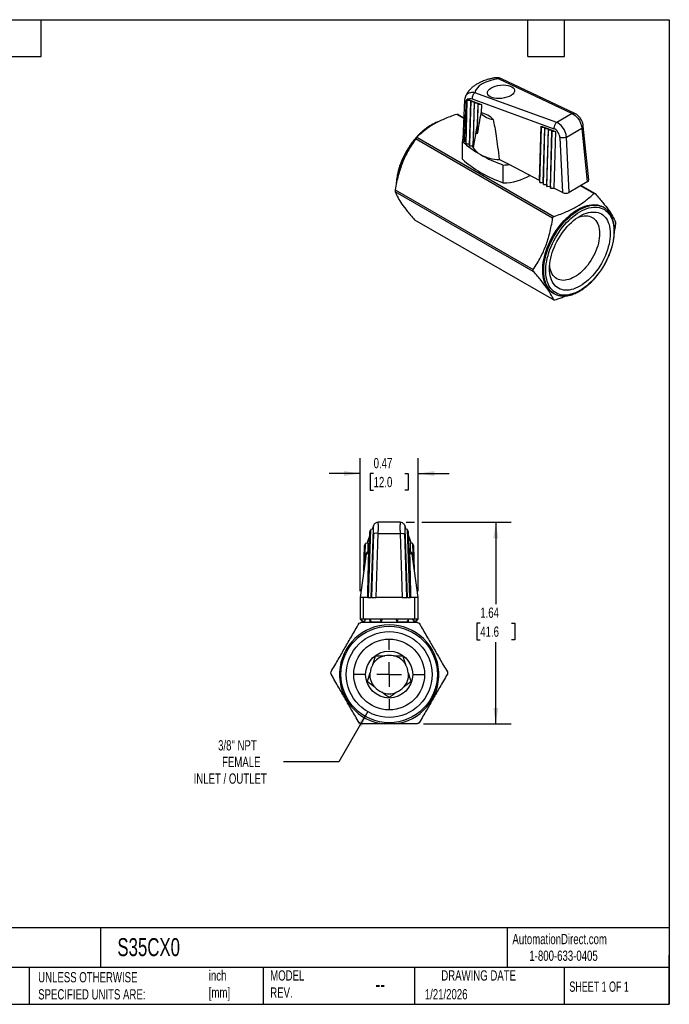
# Model space of a CAD drawing. Header units: inches. Extents: x 0.2 to 10.8, y 0.2 to 8.2.
# Tile 2 of 2: x 5.5 to 10.8, y 0.2 to 8.2. Entities that reach past the tile are written whole.
import ezdxf

# ---------------------------------------------------------------- set-up
doc = ezdxf.new("R2010")
doc.units = ezdxf.units.IN
doc.header["$MEASUREMENT"] = 0
doc.linetypes.add('SLD-Center', pattern=[0.75, 0.6, -0.05, 0.05, -0.05])
doc.linetypes.add('SLD-Solid', pattern=[0])
doc.layers.add('CENTER', color=40, linetype='SLD-Center')
doc.layers.add('DIMENSIONS', color=140, linetype='SLD-Solid', lineweight=25)
doc.layers.add('TEXT', color=140, linetype='SLD-Solid', lineweight=25)
doc.styles.add('SLDTEXTSTYLE0', font='TXT', dxfattribs={"width": 0.7})
doc.styles.add('SLDTEXTSTYLE1', font='TXT', dxfattribs={"width": 0.65})
doc.dimstyles.new('SLDDIMSTYLE0', dxfattribs={"dimtxt": 0.084961, "dimasz": 0.13, "dimexe": 0, "dimexo": 0.0625, "dimgap": 0.02124, "dimtad": 0, "dimtih": 1, "dimtoh": 1, "dimrnd": 1e-09, "dimdsep": 46, "dimtxsty": 'SLDTEXTSTYLE0', "dimsah": 1, "dimcen": 0.09, "dimadec": 0, "dimazin": 2, "dimtfac": 1, "dimtmove": 0, "dimatfit": 0, "dimfxl": 0, "dimfrac": 2, "dimtolj": 1, "dimtzin": 12, "dimarcsym": 0})
doc.dimstyles.new('SLDDIMSTYLE1', dxfattribs={"dimtxt": 0.084961, "dimasz": 0.13, "dimexe": 0, "dimexo": 0.0625, "dimgap": 0.02124, "dimtad": 0, "dimtih": 1, "dimtoh": 1, "dimrnd": 1e-09, "dimzin": 12, "dimdsep": 46, "dimtxsty": 'SLDTEXTSTYLE0', "dimsah": 1, "dimcen": 0.09, "dimadec": 0, "dimazin": 3, "dimtfac": 1, "dimtofl": 0, "dimtmove": 0, "dimatfit": 3, "dimfxl": 0, "dimfrac": 2, "dimtolj": 1, "dimtzin": 12, "dimarcsym": 0})
doc.dimstyles.new('SLDDIMSTYLE3', dxfattribs={"dimtxt": 0.084961, "dimasz": 0.13, "dimexe": 0, "dimexo": 0.0625, "dimgap": 0.02124, "dimtad": 0, "dimtih": 1, "dimtoh": 1, "dimrnd": 1e-09, "dimzin": 12, "dimdsep": 46, "dimtxsty": 'SLDTEXTSTYLE0', "dimsah": 1, "dimcen": 0, "dimadec": 0, "dimazin": 3, "dimtfac": 1, "dimtofl": 0, "dimtmove": 0, "dimatfit": 3, "dimfxl": 0, "dimfrac": 2, "dimtolj": 1, "dimtzin": 12, "dimarcsym": 0})

# ---------------------------------------------------------------- blocks, each defined once
blk = doc.blocks.new('_D_3')
at = {"layer": 'DIMENSIONS'}
for p, q in [((8.3009, 2.6279), (8.0659, 2.2209)), ((8.0659, 2.2209), (7.6164, 2.2209))]:
    blk.add_line(p, q, dxfattribs=at)
blk.add_solid([(8.3009, 2.6279), (8.2186, 2.5253), (8.2532, 2.5053)], dxfattribs=at)
at = {"layer": 'DIMENSIONS', "attachment_point": 1, "style": 'SLDTEXTSTYLE0'}
for s, insert, char_height in [('3/8" NPT', (7.0858, 2.3958), 0.08333), ('FEMALE', (7.1181, 2.2608), 0.08333), ('INLET / OUTLET', (6.8874, 2.1257), 0.083333)]:
    blk.add_mtext(s, dxfattribs=dict(at, insert=insert, char_height=char_height))
blk = doc.blocks.new('_D_4')
at = {"layer": 'DIMENSIONS'}
for p, q in [((8.6144, 4.1663), (8.6813, 4.1663)), ((8.7413, 4.1663), (9.4663, 4.1663)), ((9.3413, 4.1663), (9.3413, 3.5013)), ((9.215, 3.3472), (9.1865, 3.3472)), ((9.1865, 3.3472), (9.1865, 3.2122)), ((9.4675, 3.3472), (9.496, 3.3472)), ((9.496, 3.3472), (9.496, 3.2122)), ((9.1865, 3.2122), (9.215, 3.2122)), ((9.496, 3.2122), (9.4675, 3.2122)), ((9.3413, 2.5281), (9.3413, 3.1932)), ((8.7538, 2.5281), (9.4663, 2.5281))]:
    blk.add_line(p, q, dxfattribs=at)
for points in [[(9.3413, 4.1663), (9.3213, 4.0363), (9.3613, 4.0363)], [(9.3413, 2.5281), (9.3613, 2.6581), (9.3213, 2.6581)]]:
    blk.add_solid(points, dxfattribs=at)
at = {"layer": 'DIMENSIONS', "char_height": 0.08333, "attachment_point": 1, "style": 'SLDTEXTSTYLE0'}
for s, insert in [('1.64', (9.215, 3.4736)), ('41.6', (9.215, 3.3196))]:
    blk.add_mtext(s, dxfattribs=dict(at, insert=insert))
blk = doc.blocks.new('_D_5')
at = {"layer": 'DIMENSIONS'}
for p, q in [((8.2389, 3.6056), (8.2389, 4.6877)), ((8.7113, 3.6056), (8.7113, 4.6877)), ((8.2389, 4.5627), (7.9889, 4.5627)), ((8.3489, 4.5627), (8.3204, 4.5627)), ((8.3204, 4.5627), (8.3204, 4.4276)), ((8.6013, 4.5627), (8.6299, 4.5627)), ((8.6299, 4.5627), (8.6299, 4.4276)), ((8.7113, 4.5627), (8.9613, 4.5627)), ((8.3204, 4.4276), (8.3489, 4.4276)), ((8.6299, 4.4276), (8.6013, 4.4276))]:
    blk.add_line(p, q, dxfattribs=at)
for points in [[(8.2389, 4.5627), (8.1089, 4.5827), (8.1089, 4.5427)], [(8.7113, 4.5627), (8.8413, 4.5427), (8.8413, 4.5827)]]:
    blk.add_solid(points, dxfattribs=at)
at = {"layer": 'DIMENSIONS', "char_height": 0.08333, "attachment_point": 1, "style": 'SLDTEXTSTYLE0'}
for s, insert in [('0.47', (8.3489, 4.6891)), ('12.0', (8.3489, 4.5351))]:
    blk.add_mtext(s, dxfattribs=dict(at, insert=insert))
blk = doc.blocks.new('SW_CENTERMARKSYMBOL_0')
at = {"layer": 'CENTER', "color": 0}
for p, q in [((0, 0.2), (0, 0.2909)), ((0, 0), (0, 0.1)), ((-0.2, 0), (-0.2909, 0)), ((0, 0), (-0.1, 0)), ((0, 0), (0, -0.1)), ((0, 0), (0.1, 0)), ((0.2, 0), (0.2909, 0)), ((0, -0.2), (0, -0.2909))]:
    blk.add_line(p, q, dxfattribs=at)

msp = doc.modelspace()

# ---------------------------------------------------------------- linework, layer by layer
for p, q in [((9.3658, 7.7686), (9.9624, 7.4875)), ((9.983, 7.489), (9.3865, 7.7701)), ((9.0941, 7.6242), (9.0931, 7.622)), ((9.0983, 7.2559), (9.108, 7.6012)), ((9.1095, 7.5906), (9.1081, 7.6038)), ((9.1099, 7.6031), (9.1374, 7.5931)), ((9.1487, 7.6066), (9.8129, 7.3645)), ((9.8355, 7.4142), (9.1713, 7.6563)), ((9.0881, 7.5983), (9.0734, 7.2787)), ((9.0996, 7.2404), (9.1095, 7.5906)), ((9.1374, 7.5931), (9.1095, 7.5906)), ((9.1374, 7.5931), (9.1274, 7.2406)), ((9.1288, 7.2252), (9.1388, 7.5799)), ((9.1374, 7.5931), (9.1667, 7.5824)), ((9.1388, 7.5799), (9.1374, 7.5931)), ((9.1667, 7.5824), (9.1388, 7.5799)), ((9.1667, 7.5824), (9.1576, 7.262)), ((9.158, 7.2099), (9.1681, 7.5692)), ((9.1667, 7.5824), (9.196, 7.5717)), ((9.1681, 7.5692), (9.1667, 7.5824)), ((9.196, 7.5717), (9.1681, 7.5692)), ((9.1907, 7.3226), (9.1974, 7.5585)), ((9.196, 7.5717), (9.1914, 7.4089)), ((9.196, 7.5717), (9.2253, 7.5611)), ((9.1974, 7.5585), (9.196, 7.5717)), ((9.2253, 7.5611), (9.1974, 7.5585)), ((9.2253, 7.5611), (9.2233, 7.4928)), ((9.0812, 7.4478), (9.0239, 7.4809)), ((9.0343, 7.48), (9.0814, 7.4528)), ((9.9624, 7.4875), (9.8355, 7.4142)), ((9.697, 6.9424), (9.7094, 7.3846)), ((9.6983, 6.9264), (9.7109, 7.3714)), ((9.7094, 7.3846), (9.7387, 7.3739)), ((9.7109, 7.3714), (9.7094, 7.3846)), ((9.7387, 7.3739), (9.7109, 7.3714)), ((9.7261, 6.9271), (9.7387, 7.3739)), ((9.7275, 6.9111), (9.7402, 7.3607)), ((9.7387, 7.3739), (9.768, 7.3632)), ((9.7402, 7.3607), (9.7387, 7.3739)), ((9.768, 7.3632), (9.7402, 7.3607)), ((9.7553, 6.9119), (9.768, 7.3632)), ((9.768, 7.3632), (9.7973, 7.3525)), ((9.7694, 7.35), (9.768, 7.3632)), ((9.9155, 7.2966), (10.0404, 7.3687)), ((10.0404, 7.3687), (10.0839, 6.9313)), ((10.0953, 6.9486), (10.0518, 7.3858)), ((9.8028, 6.6385), (8.6898, 7.2811)), ((8.7004, 7.2942), (9.8133, 6.6517)), ((9.7566, 6.8958), (9.7694, 7.35)), ((9.7973, 7.3525), (9.7694, 7.35)), ((9.7844, 6.8966), (9.7973, 7.3525)), ((9.7858, 6.8805), (9.7987, 7.3394)), ((9.7973, 7.3525), (9.8266, 7.3419)), ((9.7987, 7.3394), (9.7973, 7.3525)), ((9.8266, 7.3419), (9.7987, 7.3394)), ((9.8266, 7.3419), (9.8136, 6.8813)), ((9.8613, 7.2941), (9.8821, 6.8454)), ((9.9364, 6.8462), (9.9155, 7.2966)), ((9.0694, 7.1163), (9.0694, 7.2609)), ((9.0983, 7.2559), (9.0863, 7.2622)), ((9.0983, 7.2559), (9.0996, 7.2404)), ((9.0996, 7.2404), (9.1274, 7.2406)), ((9.1274, 7.2406), (9.1288, 7.2252)), ((9.1288, 7.2252), (9.1516, 7.2253)), ((9.1576, 7.262), (9.1516, 7.2253)), ((9.1579, 7.2112), (9.158, 7.2099)), ((9.158, 7.2099), (9.1586, 7.2099)), ((9.4487, 7.0724), (9.3688, 7.1142)), ((9.4022, 6.9242), (9.4022, 7.0688)), ((9.697, 6.9424), (9.4487, 7.0724)), ((9.2167, 7.0093), (9.232, 7.0004)), ((9.697, 6.9424), (9.6983, 6.9264)), ((9.6983, 6.9264), (9.7261, 6.9271)), ((9.7261, 6.9271), (9.7275, 6.9111)), ((9.7275, 6.9111), (9.7553, 6.9119)), ((9.7553, 6.9119), (9.7566, 6.8958)), ((9.7566, 6.8958), (9.7844, 6.8966)), ((9.7844, 6.8966), (9.7858, 6.8805)), ((9.7858, 6.8805), (9.8136, 6.8813)), ((9.8821, 6.8454), (9.8136, 6.8813)), ((10.0839, 6.9313), (9.9364, 6.8462)), ((10.1367, 6.8384), (10.0299, 6.9001)), ((10.0343, 6.9027), (10.1474, 6.8374)), ((9.6453, 6.2052), (8.5239, 6.8526)), ((8.5241, 6.8665), (9.6451, 6.2194)), ((10.2175, 6.7239), (10.2091, 6.7287)), ((8.6815, 6.6248), (9.8111, 5.9727)), ((9.8056, 6.0297), (9.814, 6.0249)), ((8.5644, 4.1663), (8.3858, 4.1663)), ((8.3007, 3.5556), (8.3193, 4.0908)), ((8.3026, 3.5556), (8.3215, 4.0964)), ((8.3045, 3.5556), (8.3236, 4.1019)), ((8.3064, 3.5556), (8.3257, 4.1074)), ((8.3213, 4.091), (8.3193, 4.0908)), ((8.3234, 4.0966), (8.3215, 4.0964)), ((8.3255, 4.1021), (8.3236, 4.1019)), ((8.3464, 4.1095), (8.3257, 4.1074)), ((8.3464, 4.1095), (8.3271, 3.5556)), ((8.3486, 4.1404), (8.3364, 4.1085)), ((8.3388, 4.1087), (8.3461, 4.1278)), ((8.349, 4.1405), (8.3461, 4.1278)), ((8.6013, 4.1404), (8.6041, 4.1278)), ((8.6138, 4.1085), (8.6016, 4.1404)), ((8.6232, 3.5556), (8.6039, 4.1095)), ((8.6246, 4.1074), (8.6039, 4.1095)), ((8.6041, 4.1278), (8.6114, 4.1087)), ((8.6438, 3.5556), (8.6246, 4.1074)), ((8.6267, 4.1019), (8.6247, 4.1021)), ((8.6457, 3.5556), (8.6267, 4.1019)), ((8.6288, 4.0964), (8.6269, 4.0966)), ((8.6476, 3.5556), (8.6288, 4.0964)), ((8.6309, 4.0908), (8.629, 4.091)), ((8.6496, 3.5556), (8.6309, 4.0908)), ((8.2983, 4.0025), (8.3181, 4.0544)), ((8.3011, 4.0151), (8.2983, 4.0025)), ((8.3183, 4.061), (8.3008, 4.0152)), ((8.3475, 4.0744), (8.3316, 3.5556)), ((8.3708, 3.5556), (8.3868, 4.0765)), ((8.3868, 4.0765), (8.5634, 4.0765)), ((8.5634, 4.0765), (8.5794, 3.5556)), ((8.6187, 3.5556), (8.6027, 4.0744)), ((8.6494, 4.0152), (8.6319, 4.061)), ((8.6322, 4.0544), (8.6519, 4.0025)), ((8.6519, 4.0025), (8.6491, 4.0151)), ((8.2688, 3.7682), (8.2761, 3.9774)), ((8.2713, 3.7863), (8.2782, 3.9829)), ((8.2739, 3.8045), (8.2803, 3.9885)), ((8.278, 3.9776), (8.2761, 3.9774)), ((8.2764, 3.8226), (8.2824, 3.994)), ((8.2801, 3.9831), (8.2782, 3.9829)), ((8.2822, 3.9887), (8.2803, 3.9885)), ((8.3031, 3.9961), (8.2824, 3.994)), ((8.3031, 3.9961), (8.3006, 3.9237)), ((8.6497, 3.9238), (8.6471, 3.9961)), ((8.6678, 3.994), (8.6471, 3.9961)), ((8.6738, 3.8226), (8.6678, 3.994)), ((8.6699, 3.9885), (8.668, 3.9887)), ((8.6764, 3.8045), (8.6699, 3.9885)), ((8.6721, 3.9829), (8.6701, 3.9831)), ((8.6789, 3.7863), (8.6721, 3.9829)), ((8.6742, 3.9774), (8.6722, 3.9776)), ((8.6815, 3.7682), (8.6742, 3.9774)), ((8.2887, 3.9099), (8.2389, 3.5556)), ((8.3065, 3.9099), (8.2887, 3.9099)), ((8.6615, 3.9099), (8.6437, 3.9099)), ((8.7113, 3.5556), (8.6615, 3.9099)), ((8.2389, 3.5556), (8.2389, 3.3784)), ((8.2658, 3.5556), (8.2389, 3.5556)), ((8.2658, 3.3784), (8.2658, 3.5556)), ((8.3007, 3.5556), (8.2658, 3.5556)), ((8.3007, 3.5556), (8.3026, 3.5556)), ((8.3026, 3.5556), (8.3045, 3.5556)), ((8.3045, 3.5556), (8.3064, 3.5556)), ((8.3064, 3.5556), (8.3271, 3.5556)), ((8.3316, 3.5556), (8.3271, 3.5556)), ((8.3316, 3.5556), (8.3708, 3.5556)), ((8.5794, 3.5556), (8.3708, 3.5556)), ((8.5794, 3.5556), (8.6187, 3.5556)), ((8.6232, 3.5556), (8.6187, 3.5556)), ((8.6232, 3.5556), (8.6438, 3.5556)), ((8.6438, 3.5556), (8.6457, 3.5556)), ((8.6457, 3.5556), (8.6476, 3.5556)), ((8.6476, 3.5556), (8.6496, 3.5556)), ((8.6844, 3.5556), (8.6496, 3.5556)), ((8.6844, 3.3784), (8.6844, 3.5556)), ((8.7113, 3.5556), (8.6844, 3.5556)), ((8.7113, 3.3784), (8.7113, 3.5556)), ((8.2389, 3.3784), (8.2605, 3.3568)), ((8.2658, 3.3784), (8.2389, 3.3784)), ((8.2656, 3.3568), (8.2445, 3.3784)), ((8.2868, 3.3784), (8.2656, 3.3568)), ((8.6844, 3.3784), (8.2658, 3.3784)), ((8.3208, 3.3706), (8.3155, 3.3784)), ((8.3156, 3.3784), (8.3302, 3.3568)), ((8.3186, 3.3706), (8.3186, 3.3548)), ((8.3208, 3.3706), (8.3186, 3.3706)), ((8.4106, 3.3568), (8.4041, 3.3784)), ((8.4171, 3.3784), (8.4106, 3.3568)), ((8.5397, 3.3568), (8.5332, 3.3784)), ((8.5462, 3.3784), (8.5397, 3.3568)), ((8.6201, 3.3568), (8.6347, 3.3784)), ((8.6316, 3.3706), (8.6294, 3.3706)), ((8.6316, 3.3548), (8.6316, 3.3706)), ((8.6634, 3.3784), (8.6846, 3.3568)), ((8.6846, 3.3568), (8.6635, 3.3784)), ((8.7113, 3.3784), (8.6844, 3.3784)), ((8.7057, 3.3784), (8.6846, 3.3568)), ((8.6897, 3.3568), (8.7113, 3.3784)), ((8.2605, 3.3568), (8.2656, 3.3568)), ((8.3302, 3.3568), (8.4106, 3.3568)), ((8.5397, 3.3568), (8.6201, 3.3568)), ((8.6846, 3.3568), (8.6897, 3.3568))]:
    msp.add_line(p, q)
at = {"flags": 128}
for points in [[(9.1914, 7.4089), (9.1827, 7.3563), (9.1737, 7.3014), (9.1663, 7.2565), (9.1586, 7.2099)], [(9.1579, 7.2104), (9.1543, 7.2181), (9.1516, 7.2253)], [(9.8056, 6.0297), (9.7975, 6.0348), (9.7852, 6.0442), (9.7738, 6.0551), (9.7635, 6.0673), (9.7542, 6.081), (9.7461, 6.0959), (9.7391, 6.1121), (9.7332, 6.1295), (9.7286, 6.1479), (9.7252, 6.1674), (9.723, 6.1878), (9.7221, 6.209), (9.7224, 6.2309), (9.7239, 6.2536), (9.7267, 6.2767), (9.7307, 6.3003), (9.736, 6.3243), (9.7424, 6.3485), (9.75, 6.3728), (9.7587, 6.3972), (9.7685, 6.4215), (9.7793, 6.4456), (9.7911, 6.4694), (9.8039, 6.4928), (9.8176, 6.5157), (9.8321, 6.538), (9.8474, 6.5596), (9.8633, 6.5805), (9.8799, 6.6004), (9.8971, 6.6194), (9.9147, 6.6374), (9.9328, 6.6542), (9.9511, 6.6698), (9.9697, 6.6841), (9.9885, 6.6971), (10.0074, 6.7087), (10.0262, 6.7189), (10.045, 6.7276), (10.0636, 6.7347), (10.082, 6.7403), (10.1, 6.7443), (10.1177, 6.7468), (10.1348, 6.7476), (10.1514, 6.7468), (10.1674, 6.7444), (10.1827, 6.7404), (10.1972, 6.7348), (10.2091, 6.7287)], [(9.7938, 6.0391), (9.7935, 6.0394), (9.7822, 6.0502), (9.7719, 6.0625), (9.7626, 6.0762), (9.7544, 6.0911), (9.7474, 6.1073), (9.7416, 6.1246), (9.737, 6.1431), (9.7335, 6.1626), (9.7314, 6.1829), (9.7304, 6.2042), (9.7307, 6.2261), (9.7323, 6.2487), (9.7351, 6.2719), (9.7391, 6.2955), (9.7443, 6.3195), (9.7507, 6.3437), (9.7583, 6.368), (9.767, 6.3924), (9.7768, 6.4167), (9.7877, 6.4408), (9.7995, 6.4646), (9.8123, 6.488), (9.8259, 6.5109), (9.8404, 6.5332), (9.8557, 6.5548), (9.8717, 6.5757), (9.8883, 6.5956), (9.9054, 6.6146), (9.9231, 6.6325), (9.9411, 6.6493), (9.9595, 6.6649), (9.9781, 6.6793), (9.9969, 6.6923), (10.0157, 6.7039), (10.0346, 6.7141), (10.0534, 6.7227), (10.072, 6.7299), (10.0903, 6.7355), (10.1084, 6.7395), (10.126, 6.742), (10.1432, 6.7428), (10.1598, 6.742), (10.1757, 6.7396), (10.191, 6.7356), (10.1958, 6.7339)], [(10.0241, 6.0497), (10.0056, 6.0397), (9.9872, 6.0312), (9.9689, 6.0243), (9.9509, 6.0188), (9.9332, 6.0149), (9.9159, 6.0127), (9.8992, 6.012), (9.8829, 6.0129), (9.8673, 6.0154), (9.8524, 6.0194), (9.8383, 6.0251), (9.825, 6.0322), (9.8126, 6.0409), (9.8011, 6.0511), (9.7906, 6.0627), (9.7812, 6.0756), (9.7728, 6.0899), (9.7656, 6.1054), (9.7595, 6.1221), (9.7546, 6.1399), (9.7509, 6.1587), (9.7485, 6.1784), (9.7472, 6.1991), (9.7472, 6.2204), (9.7485, 6.2425), (9.7509, 6.2651), (9.7546, 6.2882), (9.7595, 6.3116), (9.7656, 6.3353), (9.7728, 6.3592), (9.7812, 6.3831), (9.7906, 6.4069), (9.8011, 6.4306), (9.8126, 6.454), (9.825, 6.477), (9.8383, 6.4995), (9.8524, 6.5215), (9.8673, 6.5428), (9.8829, 6.5633), (9.8992, 6.5829), (9.9159, 6.6016), (9.9332, 6.6193), (9.9509, 6.6358), (9.9689, 6.6512), (9.9872, 6.6653), (10.0056, 6.678), (10.0241, 6.6894), (10.0426, 6.6994), (10.061, 6.7079), (10.0793, 6.7149), (10.0973, 6.7203), (10.1149, 6.7242), (10.1322, 6.7265), (10.149, 6.7272), (10.1652, 6.7263), (10.1808, 6.7238), (10.1957, 6.7197), (10.2099, 6.7141), (10.2232, 6.7069), (10.2356, 6.6982), (10.2471, 6.688), (10.2576, 6.6765), (10.267, 6.6635), (10.2753, 6.6493), (10.2826, 6.6337), (10.2886, 6.6171), (10.2935, 6.5993), (10.2972, 6.5804), (10.2997, 6.5607), (10.3009, 6.5401), (10.3009, 6.5187), (10.2997, 6.4966), (10.2972, 6.474), (10.2935, 6.451), (10.2886, 6.4275), (10.2826, 6.4038), (10.2753, 6.38), (10.267, 6.3561), (10.2576, 6.3322), (10.2471, 6.3086), (10.2356, 6.2852), (10.2232, 6.2621), (10.2099, 6.2396), (10.1957, 6.2176), (10.1808, 6.1963), (10.1652, 6.1758), (10.149, 6.1562), (10.1322, 6.1375), (10.1149, 6.1198), (10.0973, 6.1033), (10.0793, 6.088), (10.061, 6.0739), (10.0426, 6.0611), (10.0241, 6.0497)], [(10.0241, 6.0851), (10.0065, 6.0756), (9.989, 6.0677), (9.9717, 6.0613), (9.9547, 6.0565), (9.938, 6.0533), (9.9217, 6.0517), (9.906, 6.0517), (9.8909, 6.0533), (9.8764, 6.0566), (9.8627, 6.0614), (9.8499, 6.0678), (9.8379, 6.0758), (9.8268, 6.0852), (9.8168, 6.0961), (9.8078, 6.1084), (9.8, 6.122), (9.7932, 6.1369), (9.7877, 6.1529), (9.7833, 6.1701), (9.7802, 6.1883), (9.7783, 6.2074), (9.7777, 6.2273), (9.7783, 6.248), (9.7802, 6.2693), (9.7833, 6.2911), (9.7877, 6.3132), (9.7932, 6.3357), (9.8, 6.3584), (9.8078, 6.3811), (9.8168, 6.4037), (9.8268, 6.4262), (9.8379, 6.4484), (9.8499, 6.4702), (9.8627, 6.4914), (9.8764, 6.5121), (9.8909, 6.532), (9.906, 6.5511), (9.9217, 6.5693), (9.938, 6.5864), (9.9547, 6.6025), (9.9717, 6.6173), (9.989, 6.6309), (10.0065, 6.6432), (10.0241, 6.6541), (10.0417, 6.6635), (10.0591, 6.6714), (10.0764, 6.6778), (10.0935, 6.6826), (10.1102, 6.6858), (10.1264, 6.6874), (10.1422, 6.6874), (10.1573, 6.6858), (10.1717, 6.6826), (10.1854, 6.6777), (10.1983, 6.6713), (10.2103, 6.6634), (10.2213, 6.6539), (10.2313, 6.643), (10.2403, 6.6307), (10.2482, 6.6171), (10.2549, 6.6022), (10.2605, 6.5862), (10.2648, 6.569), (10.2679, 6.5508), (10.2698, 6.5317), (10.2705, 6.5118), (10.2698, 6.4911), (10.2679, 6.4699), (10.2648, 6.4481), (10.2605, 6.4259), (10.2549, 6.4034), (10.2482, 6.3807), (10.2403, 6.358), (10.2313, 6.3354), (10.2213, 6.3129), (10.2103, 6.2907), (10.1983, 6.269), (10.1854, 6.2477), (10.1717, 6.227), (10.1573, 6.2071), (10.1422, 6.188), (10.1264, 6.1699), (10.1102, 6.1527), (10.0935, 6.1367), (10.0764, 6.1218), (10.0591, 6.1082), (10.0417, 6.0959), (10.0241, 6.0851)], [(10.0014, 6.6398), (10.0127, 6.6446), (10.0284, 6.65), (10.0437, 6.6539), (10.0587, 6.6562), (10.0732, 6.6568), (10.0871, 6.6559), (10.1004, 6.6533), (10.1129, 6.6491), (10.1246, 6.6434), (10.1355, 6.6361), (10.1453, 6.6273), (10.1542, 6.6171), (10.162, 6.6055), (10.1687, 6.5927), (10.1742, 6.5786), (10.1785, 6.5633), (10.1817, 6.5471), (10.1835, 6.5298), (10.1842, 6.5118), (10.1835, 6.493), (10.1817, 6.4736), (10.1785, 6.4538), (10.1742, 6.4335), (10.1687, 6.4131), (10.162, 6.3925), (10.1542, 6.3719), (10.1453, 6.3514), (10.1355, 6.3313), (10.1246, 6.3115), (10.1129, 6.2922), (10.1004, 6.2736), (10.0871, 6.2557), (10.0732, 6.2386), (10.0587, 6.2226), (10.0437, 6.2075), (10.0284, 6.1937), (10.0127, 6.181), (9.9969, 6.1697), (9.9809, 6.1598)], [(9.9809, 6.1598), (9.965, 6.1513), (9.9491, 6.1443), (9.9335, 6.1389), (9.9181, 6.135), (9.9032, 6.1328), (9.8887, 6.1321), (9.8747, 6.1331), (9.8615, 6.1357), (9.8489, 6.1398), (9.8372, 6.1456), (9.8264, 6.1529), (9.8165, 6.1616), (9.8077, 6.1718), (9.7999, 6.1834), (9.7932, 6.1963), (9.7877, 6.2104), (9.7833, 6.2256), (9.7802, 6.2419), (9.7787, 6.254)], [(8.3065, 3.9099), (8.3057, 3.9157), (8.3049, 3.9199), (8.3041, 3.9227), (8.3033, 3.924), (8.303, 3.9241)], [(8.6437, 3.9099), (8.6445, 3.9157), (8.6453, 3.9199), (8.6461, 3.9227), (8.6469, 3.924), (8.6472, 3.9241)]]:
    msp.add_lwpolyline(points, dxfattribs=at)
for radius in [0.3917, 0.3484, 0.2874, 0.1909]:
    msp.add_circle((8.4751, 2.9296), radius)
for centre, radius, start, end in [((9.3515, 7.6269), 0.191, 226.06557, 260.74087), ((9.1863, 7.3118), 0.1847, 43.25581, 78.49192), ((9.1781, 7.2498), 0.1093, 163.68563, 174.15253), ((9.1813, 6.8571), 0.6484, 140.05788, 172.61682), ((9.6226, 7.8678), 0.8212, 227.64459, 240.37989), ((9.2831, 7.282), 0.1442, 209.97832, 242.59856), ((9.3746, 7.4479), 0.3337, 241.76091, 269.00117), ((9.7882, 8.1546), 1.1524, 240.27148, 250.42767), ((9.6226, 7.7231), 0.8212, 227.64459, 240.37989), ((9.3842, 7.604), 0.5354, 271.91837, 276.91434), ((9.7882, 8.01), 1.1524, 240.27148, 250.42767), ((9.3388, 7.1855), 0.2136, 240.02188, 244.06347), ((9.3977, 7.3589), 0.4348, 270.59046, 300.40155), ((10.1498, 6.6066), 0.1355, 49.50602, 70.13073), ((9.8817, 6.1422), 0.1355, 229.55712, 249.95501), ((8.4751, 2.9296), 0.4035, 275.66158, 264.33842), ((8.4751, 2.9296), 0.1575, 105.29531, 147.10958), ((8.4751, 2.9296), 0.1555, 76.82545, 103.17455), ((8.4751, 2.9296), 0.1575, 33.21127, 75.06045), ((8.4751, 2.9296), 0.1555, 148.82545, 175.17455), ((8.4751, 2.9296), 0.1555, 4.82545, 31.17455), ((8.4751, 2.9296), 0.1575, 177.38488, 219.14993), ((8.4751, 2.9296), 0.1575, 321.13318, 3.0032), ((8.4751, 2.9296), 0.1555, 220.82545, 247.17455), ((8.4751, 2.9296), 0.1555, 292.82545, 319.17455), ((8.4751, 2.9296), 0.1575, 249.47961, 270), ((8.4751, 2.9296), 0.1575, 270, 290.93847)]:
    msp.add_arc(centre, radius, start, end)
for centre, major_axis, ratio, start_param, end_param in [((9.3734, 7.669), (0.202, 0.0217), 0.491858, 1.55561, 3.051304), ((9.8176, 7.3127), (-0.0302, 0.0508), 0.625621, 4.006187, 5.629343), ((10.0559, 6.9474), (0.0395, -0.0001), 0.575739, 5.502448, 6.342091), ((9.9085, 6.8623), (0.0394, -0.0001), 0.578827, 3.980509, 5.499809), ((8.3444, 4.0693), (0.0021, 0.0591), 0.048645, 4.80136, 6.424516), ((8.6058, 4.0693), (-0.0021, 0.0591), 0.048645, 6.141854, 7.76501)]:
    msp.add_ellipse(centre, major_axis=major_axis, ratio=ratio, start_param=start_param, end_param=end_param)
msp.add_ellipse((9.3838, 7.6646), major_axis=(0.1101, 0.0118), ratio=0.491858)
for points, knots in [([(9.3409, 7.7781), (9.3392, 7.7779), (9.3281, 7.7765), (9.3087, 7.7725), (9.2835, 7.7664), (9.261, 7.7595), (9.2411, 7.7524), (9.2215, 7.7442), (9.203, 7.7353), (9.1863, 7.7258), (9.1729, 7.7173), (9.1626, 7.7099), (9.1544, 7.7036), (9.1471, 7.6974), (9.139, 7.69), (9.1298, 7.6808), (9.122, 7.6718), (9.116, 7.6639), (9.1119, 7.6582), (9.1077, 7.6518), (9.1031, 7.6441), (9.0981, 7.6348), (9.0952, 7.6278), (9.0938, 7.6243)], [0, 0, 0, 0, 0.015311, 0.099125, 0.17699, 0.248814, 0.314504, 0.373979, 0.451374, 0.514416, 0.566999, 0.6133, 0.64576, 0.675081, 0.712453, 0.761272, 0.815106, 0.843459, 0.86745, 0.888616, 0.918348, 0.959279, 1, 1, 1, 1]), ([(9.3863, 7.7702), (9.3825, 7.7718), (9.3747, 7.7751), (9.3631, 7.7779), (9.3516, 7.7792), (9.3445, 7.7786), (9.3409, 7.7782)], [0, 0, 0, 0, 0.240345, 0.487001, 0.740063, 1, 1, 1, 1]), ([(9.3409, 7.778), (9.3413, 7.7781), (9.344, 7.779), (9.3497, 7.7778), (9.3577, 7.7747), (9.3631, 7.7706), (9.3658, 7.7686)], [0, 0, 0, 0, 0.055614, 0.377957, 0.693166, 1, 1, 1, 1]), ([(9.3864, 7.7699), (9.3834, 7.771), (9.377, 7.7732), (9.3697, 7.7702), (9.3658, 7.7686)], [0, 0, 0, 0, 0.476392, 1, 1, 1, 1]), ([(9.093, 7.6227), (9.0917, 7.6187), (9.0891, 7.6109), (9.0884, 7.6024), (9.0881, 7.5983)], [0, 0, 0, 0, 0.508327, 1, 1, 1, 1]), ([(9.1713, 7.6563), (9.1664, 7.6571), (9.1565, 7.6586), (9.1422, 7.6582), (9.1286, 7.6557), (9.1161, 7.6506), (9.1054, 7.6426), (9.0977, 7.6338), (9.095, 7.6267), (9.0941, 7.6242)], [0, 0, 0, 0, 0.142734, 0.289363, 0.439311, 0.592913, 0.74988, 0.909606, 1, 1, 1, 1]), ([(9.1099, 7.6031), (9.1145, 7.6075), (9.1206, 7.6098), (9.134, 7.6106), (9.1414, 7.6092), (9.1487, 7.6066)], [0, 0, 0, 0, 0.5, 0.5, 1, 1, 1, 1]), ([(9.1713, 7.6563), (9.1645, 7.652), (9.1582, 7.6442), (9.1499, 7.6259), (9.1479, 7.6154), (9.1487, 7.6066)], [0, 0, 0, 0, 0.5, 0.5, 1, 1, 1, 1]), ([(9.0883, 7.5983), (9.0883, 7.5979), (9.0879, 7.5957), (9.0898, 7.5914), (9.0939, 7.5859), (9.0987, 7.5829), (9.101, 7.5814)], [0, 0, 0, 0, 0.055883, 0.370544, 0.685271, 1, 1, 1, 1]), ([(9.0239, 7.4809), (8.9849, 7.468), (8.9515, 7.4554), (8.8909, 7.4292), (8.8639, 7.4157), (8.8134, 7.3865), (8.79, 7.3709), (8.7446, 7.336), (8.7227, 7.3167), (8.7004, 7.2942)], [0, 0, 0, 0, 0.25, 0.25, 0.5, 0.5, 0.75, 0.75, 1, 1, 1, 1]), ([(9.2231, 7.4928), (9.2221, 7.4925), (9.2212, 7.4922), (9.2196, 7.491), (9.219, 7.4902), (9.219, 7.4893)], [0, 0, 0, 0, 0.5, 0.5, 1, 1, 1, 1]), ([(9.9624, 7.4875), (9.9662, 7.4891), (9.9735, 7.4921), (9.9798, 7.4899), (9.9828, 7.4888)], [0, 0, 0, 0, 0.527887, 1, 1, 1, 1]), ([(9.9624, 7.4875), (9.9778, 7.4806), (10.0161, 7.4478), (10.0381, 7.3943), (10.0404, 7.3687)], [-0.535338, -0.535338, -0.535338, -0.535338, 0.1603, 1.087818, 1.087818, 1.087818, 1.087818]), ([(10.0518, 7.3857), (10.0512, 7.3902), (10.0501, 7.3983), (10.0465, 7.411), (10.0424, 7.4219), (10.0385, 7.4304), (10.0354, 7.4364), (10.0325, 7.4414), (10.0292, 7.4468), (10.0247, 7.4532), (10.0191, 7.4603), (10.0122, 7.4679), (10.004, 7.4755), (9.9941, 7.4832), (9.9868, 7.487), (9.9829, 7.4891)], [0, 0, 0, 0, 0.108709, 0.199339, 0.30272, 0.368478, 0.409066, 0.453032, 0.496172, 0.550391, 0.626517, 0.698784, 0.784729, 0.884955, 1, 1, 1, 1]), ([(8.8779, 7.4219), (8.8731, 7.4203), (8.8624, 7.4168), (8.8456, 7.4097), (8.8296, 7.4018), (8.8164, 7.3945), (8.8032, 7.3866), (8.788, 7.3767), (8.7701, 7.3637), (8.7525, 7.3496), (8.7351, 7.3344), (8.7181, 7.3181), (8.7015, 7.3008), (8.6854, 7.2826), (8.6698, 7.2635), (8.6547, 7.2437), (8.6404, 7.2232), (8.6267, 7.2021), (8.6138, 7.1804), (8.6017, 7.1583), (8.5904, 7.1358), (8.58, 7.1131), (8.5706, 7.0901), (8.5621, 7.0671), (8.5547, 7.044), (8.5483, 7.021), (8.5429, 6.9982), (8.5386, 6.9756), (8.5355, 6.9533), (8.5335, 6.933), (8.5331, 6.9204), (8.5329, 6.9149)], [0, 0, 0, 0, 0.028767, 0.064782, 0.100831, 0.124845, 0.143881, 0.179947, 0.216003, 0.252047, 0.288076, 0.324089, 0.360087, 0.396072, 0.432046, 0.46801, 0.503967, 0.539919, 0.575869, 0.611818, 0.647769, 0.683725, 0.719686, 0.755657, 0.791639, 0.827635, 0.863646, 0.899676, 0.935724, 0.971792, 1, 1, 1, 1]), ([(9.3208, 7.4384), (9.3281, 7.4012), (9.3356, 7.3567), (9.3515, 7.25), (9.3598, 7.1879), (9.3688, 7.1142)], [0, 0, 0, 0, 0.5, 0.5, 1, 1, 1, 1]), ([(9.8355, 7.4142), (9.8297, 7.4106), (9.8168, 7.396), (9.812, 7.3746), (9.8129, 7.3645)], [0, 0, 0, 0, 0.428571, 1, 1, 1, 1]), ([(9.9155, 7.2966), (9.914, 7.3227), (9.8922, 7.3763), (9.852, 7.4079), (9.8355, 7.4142)], [-1.087818, -1.087818, -1.087818, -1.087818, -0.1603, 0.535338, 0.535338, 0.535338, 0.535338]), ([(10.0404, 7.3687), (10.0434, 7.3711), (10.0495, 7.3757), (10.0527, 7.3821), (10.0516, 7.3852), (10.0514, 7.3857)], [0, 0, 0, 0, 0.455128, 0.910256, 1, 1, 1, 1]), ([(8.6898, 7.2811), (8.6653, 7.246), (8.6451, 7.2135), (8.6101, 7.1496), (8.5954, 7.1182), (8.5696, 7.0536), (8.5586, 7.0204), (8.5393, 6.9486), (8.5311, 6.9101), (8.5241, 6.8665)], [0, 0, 0, 0, 0.25, 0.25, 0.5, 0.5, 0.75, 0.75, 1, 1, 1, 1]), ([(9.9155, 7.2966), (9.9084, 7.2928), (9.8986, 7.2903), (9.8787, 7.2894), (9.8687, 7.291), (9.8613, 7.2941)], [0, 0, 0, 0, 0.5, 0.5, 1, 1, 1, 1]), ([(9.0736, 7.2787), (9.0735, 7.2783), (9.0731, 7.2754), (9.076, 7.27), (9.0813, 7.265), (9.0854, 7.2627), (9.0863, 7.2622)], [0, 0, 0, 0, 0.0615727, 0.4739732, 0.8846118, 1, 1, 1, 1]), ([(8.5239, 6.8526), (8.5304, 6.8355), (8.5381, 6.8192), (8.5563, 6.7862), (8.5667, 6.7695), (8.5912, 6.7341), (8.6053, 6.7154), (8.6387, 6.674), (8.658, 6.6512), (8.6815, 6.6248)], [0, 0, 0, 0, 0.25, 0.25, 0.5, 0.5, 0.75, 0.75, 1, 1, 1, 1]), ([(9.8133, 6.6517), (9.8523, 6.6645), (9.8857, 6.6772), (9.9463, 6.7034), (9.9733, 6.7169), (10.0238, 6.7461), (10.0472, 6.7617), (10.0926, 6.7966), (10.1145, 6.8159), (10.1367, 6.8384)], [0, 0, 0, 0, 0.25, 0.25, 0.5, 0.5, 0.75, 0.75, 1, 1, 1, 1]), ([(10.1474, 6.8374), (10.1719, 6.8101), (10.1921, 6.7866), (10.2271, 6.7439), (10.2418, 6.7247), (10.2676, 6.6885), (10.2786, 6.6715), (10.2978, 6.6382), (10.3061, 6.6219), (10.3131, 6.605)], [0, 0, 0, 0, 0.25, 0.25, 0.5, 0.5, 0.75, 0.75, 1, 1, 1, 1]), ([(9.8366, 6.0146), (9.8387, 6.0137), (9.8455, 6.0111), (9.8577, 6.0082), (9.8731, 6.0057), (9.8891, 6.0047), (9.9056, 6.0052), (9.9225, 6.0072), (9.9398, 6.0106), (9.9574, 6.0154), (9.9753, 6.0217), (9.9933, 6.0293), (10.0113, 6.0383), (10.0294, 6.0487), (10.0474, 6.0603), (10.0653, 6.0732), (10.083, 6.0872), (10.1004, 6.1023), (10.1174, 6.1185), (10.1341, 6.1357), (10.1503, 6.1538), (10.1659, 6.1728), (10.181, 6.1925), (10.1954, 6.213), (10.2092, 6.2341), (10.2222, 6.2557), (10.2344, 6.2777), (10.2457, 6.3002), (10.2562, 6.3229), (10.2657, 6.3459), (10.2743, 6.3689), (10.2818, 6.392), (10.2883, 6.415), (10.2938, 6.4378), (10.2982, 6.4605), (10.3015, 6.4828), (10.3036, 6.5047), (10.3046, 6.5261), (10.3045, 6.5469), (10.3033, 6.5671), (10.3008, 6.5865), (10.2973, 6.6051), (10.2926, 6.6229), (10.2868, 6.6396), (10.2799, 6.6554), (10.2719, 6.67), (10.2629, 6.6834), (10.2528, 6.6955), (10.2448, 6.7039), (10.2398, 6.7078), (10.2388, 6.7086)], [0, 0, 0, 0, 0.009357, 0.030269, 0.051246, 0.072312, 0.093475, 0.114735, 0.136078, 0.15749, 0.178951, 0.200446, 0.22196, 0.243484, 0.265007, 0.286525, 0.308035, 0.329537, 0.351029, 0.372513, 0.393988, 0.415457, 0.43692, 0.458378, 0.479833, 0.501287, 0.52274, 0.544195, 0.565651, 0.587112, 0.608577, 0.630049, 0.65153, 0.673019, 0.694519, 0.716031, 0.737554, 0.759089, 0.780634, 0.802187, 0.823743, 0.845293, 0.866824, 0.888324, 0.909773, 0.931153, 0.952445, 0.973636, 0.994724, 1, 1, 1, 1]), ([(9.6451, 6.2194), (9.6683, 6.2537), (9.6874, 6.2858), (9.7207, 6.3494), (9.7348, 6.3809), (9.7594, 6.4462), (9.77, 6.48), (9.7883, 6.5535), (9.7961, 6.5932), (9.8028, 6.6385)], [0, 0, 0, 0, 0.25, 0.25, 0.5, 0.5, 0.75, 0.75, 1, 1, 1, 1]), ([(10.3133, 6.5909), (10.3109, 6.5745), (10.3083, 6.5563), (10.3047, 6.5383), (10.3044, 6.5365)], [0, 0, 0, 0, 0.898504, 1, 1, 1, 1]), ([(9.8111, 5.9727), (9.8042, 5.9896), (9.7961, 6.0058), (9.7771, 6.039), (9.7661, 6.0559), (9.7404, 6.092), (9.7257, 6.1111), (9.6905, 6.1539), (9.6702, 6.1776), (9.6453, 6.2052)], [0, 0, 0, 0, 0.25, 0.25, 0.5, 0.5, 0.75, 0.75, 1, 1, 1, 1]), ([(9.9174, 6.0068), (9.9105, 6.0039), (9.8921, 5.9961), (9.8601, 5.9844), (9.8347, 5.976), (9.8217, 5.9717)], [0, 0, 0, 0, 0.227112, 0.604846, 1, 1, 1, 1]), ([(8.3858, 4.1663), (8.3817, 4.166), (8.3736, 4.1652), (8.3626, 4.1595), (8.3538, 4.1512), (8.3504, 4.1439), (8.3486, 4.1403)], [0, 0, 0, 0, 0.247592, 0.495432, 0.746717, 1, 1, 1, 1]), ([(8.3868, 4.0765), (8.3869, 4.0832), (8.3871, 4.0965), (8.3873, 4.1151), (8.3873, 4.1316), (8.3872, 4.1451), (8.3869, 4.1557), (8.3865, 4.1629), (8.3862, 4.1665), (8.3859, 4.1659), (8.3858, 4.1658)], [0, 0, 0, 0, 0.138587, 0.275949, 0.412092, 0.547024, 0.672429, 0.80542, 0.945996, 1, 1, 1, 1]), ([(8.5644, 4.1658), (8.5644, 4.1659), (8.5641, 4.1665), (8.5637, 4.1629), (8.5633, 4.1557), (8.5631, 4.1469), (8.563, 4.1386), (8.5629, 4.1289), (8.563, 4.1151), (8.5631, 4.0965), (8.5633, 4.0832), (8.5634, 4.0765)], [0, 0, 0, 0, 0.053994, 0.194547, 0.327516, 0.452899, 0.520287, 0.587977, 0.724098, 0.861436, 1, 1, 1, 1]), ([(8.6016, 4.1403), (8.6, 4.1438), (8.5966, 4.1509), (8.5878, 4.1594), (8.5767, 4.1652), (8.5685, 4.1659), (8.5644, 4.1663)], [0, 0, 0, 0, 0.254819, 0.502847, 0.750284, 1, 1, 1, 1]), ([(8.3008, 4.0149), (8.3002, 4.0132), (8.2989, 4.0095), (8.2977, 4.0031), (8.297, 3.9987), (8.2966, 3.9955), (8.2966, 3.9954)], [0, 0, 0, 0, 0.269605, 0.582786, 0.99238, 1, 1, 1, 1]), ([(8.2968, 3.9954), (8.2971, 3.997), (8.2976, 4.0003), (8.298, 4.0017), (8.2983, 4.0025)], [0, 0, 0, 0, 0.482441, 1, 1, 1, 1]), ([(8.3868, 4.0765), (8.3768, 4.0768), (8.3669, 4.0768), (8.3525, 4.076), (8.348, 4.0753), (8.3475, 4.0744)], [0, 0, 0, 0, 0.5, 0.5, 1, 1, 1, 1]), ([(8.5634, 4.0765), (8.572, 4.0768), (8.5919, 4.0768), (8.6022, 4.0754), (8.6027, 4.0744)], [0, 0, 0, 0, 0.428571, 1, 1, 1, 1]), ([(8.6535, 3.9954), (8.6531, 3.999), (8.6521, 4.0066), (8.6504, 4.012), (8.6495, 4.0149)], [0, 0, 0, 0, 0.465293, 1, 1, 1, 1]), ([(8.6519, 4.0025), (8.6522, 4.0016), (8.6527, 4.0002), (8.6532, 3.9966), (8.6533, 3.9954)], [0, 0, 0, 0, 0.681492, 1, 1, 1, 1]), ([(8.303, 3.9241), (8.3028, 3.9241), (8.301, 3.924), (8.2976, 3.9233), (8.2936, 3.9209), (8.2906, 3.9174), (8.2889, 3.9135), (8.2888, 3.911), (8.2887, 3.9099)], [0, 0, 0, 0, 0.035067, 0.261684, 0.479637, 0.682788, 0.871541, 1, 1, 1, 1]), ([(8.6615, 3.9099), (8.6615, 3.9102), (8.6615, 3.9119), (8.6608, 3.9151), (8.6586, 3.9189), (8.6552, 3.922), (8.6512, 3.9238), (8.6485, 3.924), (8.6472, 3.9241)], [0, 0, 0, 0, 0.0290516, 0.2101459, 0.3998474, 0.6025498, 0.8191129, 1, 1, 1, 1]), ([(8.3065, 3.9099), (8.3057, 3.8705), (8.3046, 3.8223), (8.3017, 3.7057), (8.3, 3.6372), (8.2978, 3.5556)], [0, 0, 0, 0, 0.5, 0.5, 1, 1, 1, 1]), ([(8.6524, 3.5556), (8.6503, 3.6372), (8.6485, 3.7057), (8.6457, 3.8223), (8.6446, 3.8705), (8.6437, 3.9099)], [0, 0, 0, 0, 0.5, 0.5, 1, 1, 1, 1]), ([(8.0028, 2.9501), (8.0241, 2.9871), (8.0435, 3.0206), (8.0806, 3.0849), (8.0984, 3.1157), (8.134, 3.1774), (8.1519, 3.2084), (8.1896, 3.2737), (8.2094, 3.308), (8.2315, 3.3462)], [0, 0, 0, 0, 0.25, 0.25, 0.5, 0.5, 0.75, 0.75, 1, 1, 1, 1]), ([(8.2464, 3.3548), (8.2897, 3.3548), (8.3288, 3.3548), (8.4037, 3.3548), (8.4394, 3.3548), (8.5108, 3.3548), (8.5465, 3.3548), (8.6214, 3.3548), (8.6605, 3.3548), (8.7038, 3.3548)], [0, 0, 0, 0, 0.25, 0.25, 0.5, 0.5, 0.75, 0.75, 1, 1, 1, 1]), ([(8.7188, 3.3462), (8.7408, 3.308), (8.7606, 3.2737), (8.7983, 3.2084), (8.8162, 3.1774), (8.8519, 3.1157), (8.8696, 3.0849), (8.9067, 3.0206), (8.9261, 2.9871), (8.9475, 2.9501)], [0, 0, 0, 0, 0.25, 0.25, 0.5, 0.5, 0.75, 0.75, 1, 1, 1, 1]), ([(8.2315, 2.5367), (8.21, 2.5739), (8.1906, 2.6075), (8.1535, 2.6717), (8.1358, 2.7023), (8.1003, 2.7638), (8.0825, 2.7947), (8.0448, 2.86), (8.025, 2.8943), (8.0028, 2.9328)], [0, 0, 0, 0, 0.25, 0.25, 0.5, 0.5, 0.75, 0.75, 1, 1, 1, 1]), ([(8.9475, 2.9328), (8.9253, 2.8943), (8.9054, 2.86), (8.8677, 2.7947), (8.8499, 2.7638), (8.8144, 2.7023), (8.7967, 2.6717), (8.7596, 2.6075), (8.7403, 2.5739), (8.7188, 2.5367)], [0, 0, 0, 0, 0.25, 0.25, 0.5, 0.5, 0.75, 0.75, 1, 1, 1, 1]), ([(8.4353, 2.5281), (8.4044, 2.5281), (8.374, 2.5281), (8.3117, 2.5281), (8.2799, 2.5281), (8.2464, 2.5281)], [0, 0, 0, 0, 0.5, 0.5, 1, 1, 1, 1]), ([(8.5149, 2.5281), (8.5149, 2.5281), (8.5147, 2.5281), (8.514, 2.5281), (8.5137, 2.5281), (8.5126, 2.5281), (8.5118, 2.5281), (8.5093, 2.5281), (8.5076, 2.5281), (8.5026, 2.5281), (8.4991, 2.5281), (8.4889, 2.5281), (8.482, 2.5281), (8.4682, 2.5281), (8.4613, 2.5281), (8.451, 2.5281), (8.4476, 2.5281), (8.4426, 2.5281), (8.4409, 2.5281), (8.4384, 2.5281), (8.4376, 2.5281), (8.4365, 2.5281), (8.4362, 2.5281), (8.4356, 2.5281), (8.4353, 2.5281), (8.4353, 2.5281)], [0, 0, 0, 0, 0.015625, 0.015625, 0.03125, 0.03125, 0.0625, 0.0625, 0.125, 0.125, 0.25, 0.25, 0.5, 0.5, 0.75, 0.75, 0.875, 0.875, 0.9375, 0.9375, 0.96875, 0.96875, 0.984375, 0.984375, 1, 1, 1, 1]), ([(8.7038, 2.5281), (8.6703, 2.5281), (8.6385, 2.5281), (8.5763, 2.5281), (8.5458, 2.5281), (8.5149, 2.5281)], [0, 0, 0, 0, 0.5, 0.5, 1, 1, 1, 1])]:
    msp.add_open_spline(points, degree=3, knots=knots)
for points in [[(9.101, 7.5814), (9.1014, 7.5895), (9.1039, 7.5963), (9.108, 7.6012)], [(9.1081, 7.6038), (9.1081, 7.6029), (9.1081, 7.602), (9.108, 7.6012)], [(9.1099, 7.6031), (9.1093, 7.6033), (9.1087, 7.6036), (9.1081, 7.6038)], [(9.0863, 7.2622), (9.0911, 7.3686), (9.0961, 7.4751), (9.101, 7.5814)], [(9.0343, 7.48), (9.0309, 7.4804), (9.0274, 7.4807), (9.0239, 7.4809)], [(9.219, 7.4893), (9.2102, 7.4378), (9.2009, 7.3825), (9.1907, 7.3226)], [(9.1907, 7.3226), (9.1911, 7.3572), (9.1913, 7.3856), (9.1914, 7.4089)], [(8.7004, 7.2942), (8.6968, 7.2898), (8.6933, 7.2855), (8.6898, 7.2811)], [(9.1579, 7.2112), (9.1579, 7.232), (9.1578, 7.2488), (9.1576, 7.262)], [(8.5241, 6.8665), (8.5239, 6.8618), (8.5239, 6.8572), (8.5239, 6.8526)], [(10.1367, 6.8384), (10.1403, 6.8382), (10.1439, 6.8379), (10.1474, 6.8374)], [(9.8028, 6.6385), (9.8063, 6.643), (9.8098, 6.6474), (9.8133, 6.6517)], [(10.3131, 6.605), (10.3132, 6.6003), (10.3133, 6.5956), (10.3133, 6.5909)], [(9.6453, 6.2052), (9.6451, 6.2099), (9.6451, 6.2146), (9.6451, 6.2194)], [(9.8217, 5.9717), (9.8181, 5.972), (9.8146, 5.9723), (9.8111, 5.9727)], [(8.2315, 3.3462), (8.2364, 3.3492), (8.2414, 3.352), (8.2464, 3.3548)], [(8.7038, 3.3548), (8.7089, 3.352), (8.7138, 3.3492), (8.7188, 3.3462)], [(8.3421, 3.0101), (8.3492, 3.0322), (8.3565, 3.0546), (8.3651, 3.081)], [(8.3651, 3.081), (8.3929, 3.081), (8.4165, 3.081), (8.4397, 3.081)], [(8.5106, 3.081), (8.5337, 3.081), (8.5574, 3.081), (8.5851, 3.081)], [(8.5851, 3.081), (8.5937, 3.0546), (8.601, 3.0322), (8.6082, 3.0101)], [(8.0028, 2.9328), (8.0026, 2.9385), (8.0026, 2.9443), (8.0028, 2.9501)], [(8.2971, 2.8718), (8.3057, 2.8982), (8.313, 2.9207), (8.3202, 2.9427)], [(8.6301, 2.9427), (8.6372, 2.9207), (8.6445, 2.8982), (8.6531, 2.8718)], [(8.9475, 2.9501), (8.9476, 2.9443), (8.9476, 2.9385), (8.9475, 2.9328)], [(8.3574, 2.828), (8.3387, 2.8416), (8.3196, 2.8555), (8.2971, 2.8718)], [(8.6531, 2.8718), (8.6307, 2.8555), (8.6115, 2.8416), (8.5928, 2.828)], [(8.4751, 2.7425), (8.4527, 2.7588), (8.4335, 2.7727), (8.4148, 2.7863)], [(8.5354, 2.7863), (8.5167, 2.7727), (8.4976, 2.7588), (8.4751, 2.7425)], [(8.2464, 2.5281), (8.2414, 2.5308), (8.2364, 2.5337), (8.2315, 2.5367)], [(8.7188, 2.5367), (8.7138, 2.5337), (8.7089, 2.5308), (8.7038, 2.5281)]]:
    msp.add_open_spline(points, degree=3)
at = {"layer": 'TEXT'}
for p, q in [((0.25, 8.25), (10.75, 8.25)), ((5.65, 7.95), (5.65, 8.25)), ((9.6, 7.95), (9.6, 8.25)), ((9.9, 7.95), (9.9, 8.25)), ((10.75, 8.25), (10.75, 0.25)), ((5.35, 7.95), (5.65, 7.95)), ((9.6, 7.95), (9.9, 7.95)), ((10.75, 0.8711), (0.25, 0.8711)), ((6.1322, 0.8711), (6.1322, 0.55)), ((9.4321, 0.8711), (9.4321, 0.55)), ((10.75, 0.25), (10.75, 0.65)), ((10.75, 0.55), (0.25, 0.55)), ((5.5511, 0.55), (5.5511, 0.25)), ((7.4528, 0.55), (7.4528, 0.25)), ((8.6797, 0.55), (8.6797, 0.25)), ((9.8956, 0.55), (9.8956, 0.25)), ((0.25, 0.25), (10.75, 0.25))]:
    msp.add_line(p, q, dxfattribs=at)

# ---------------------------------------------------------------- block references
at = {"layer": 'CENTER'}
msp.add_blockref('SW_CENTERMARKSYMBOL_0', (8.4751, 2.9296), dxfattribs=at)

# ---------------------------------------------------------------- texts
at = {"layer": 'TEXT'}
for s, insert, char_height, attachment_point, style in [('AutomationDirect.com', (9.4762, 0.8219), 0.083333, 1, 'SLDTEXTSTYLE0'), ('S35CX0', (6.268, 0.7875), 0.14583, 1, 'SLDTEXTSTYLE0'), ('1-800-633-0405', (9.6138, 0.6865), 0.083333, 1, 'SLDTEXTSTYLE0'), ('UNLESS OTHERWISE ^JSPECIFIED UNITS ARE:', (5.6248, 0.5117), 0.083333, 1, 'SLDTEXTSTYLE0'), ('inch^J[mm]', (7.0104, 0.5261), 0.08333, 1, 'SLDTEXTSTYLE0'), ('MODEL ^JREV.', (7.5092, 0.5261), 0.083333, 1, 'SLDTEXTSTYLE0'), ('DRAWING DATE', (9.2018, 0.5261), 0.083333, 2, 'SLDTEXTSTYLE0'), ('--', (8.3633, 0.4754), 0.125, 1, 'SLDTEXTSTYLE0'), ('SHEET 1 OF 1', (9.9386, 0.4351), 0.083333, 1, 'SLDTEXTSTYLE1'), ('1/21/2026', (8.7643, 0.3737), 0.08333, 1, 'SLDTEXTSTYLE0')]:
    msp.add_mtext(s, dxfattribs=dict(at, insert=insert, char_height=char_height, attachment_point=attachment_point, style=style))

# ---------------------------------------------------------------- dimensions: what is measured, and where the dimension line sits
at = {"layer": 'DIMENSIONS'}
dim = msp.add_linear_dim(base=(8.7113, 4.5627), p1=(8.2389, 3.5556), p2=(8.7113, 3.5556), dimstyle='SLDDIMSTYLE0', dxfattribs=at)
dim.commit()
dim.dimension.update_dxf_attribs({"geometry": '_D_5', "text_midpoint": (8.4751, 4.5627), "dimtype": 160})
dim = msp.add_linear_dim(base=(9.3413, 4.1663), p1=(8.7038, 2.5281), p2=(8.5644, 4.1663), angle=90, dimstyle='SLDDIMSTYLE1', dxfattribs=at)
dim.commit()
dim.dimension.update_dxf_attribs({"geometry": '_D_4', "text_midpoint": (9.3413, 3.3472), "dimtype": 160})
dim = msp.add_diameter_dim_2p(p1=(8.6493, 3.2314), p2=(8.3009, 2.6279), text='3/8" NPT\\PFEMALE\\PINLET / OUTLET', dimstyle='SLDDIMSTYLE3', override={"dimpost": '<>'}, dxfattribs=at)
dim.commit()
dim.dimension.update_dxf_attribs({"geometry": '_D_3', "text_midpoint": (7.336, 2.2209), "dimtype": 163})

doc.saveas('drawing.dxf')
